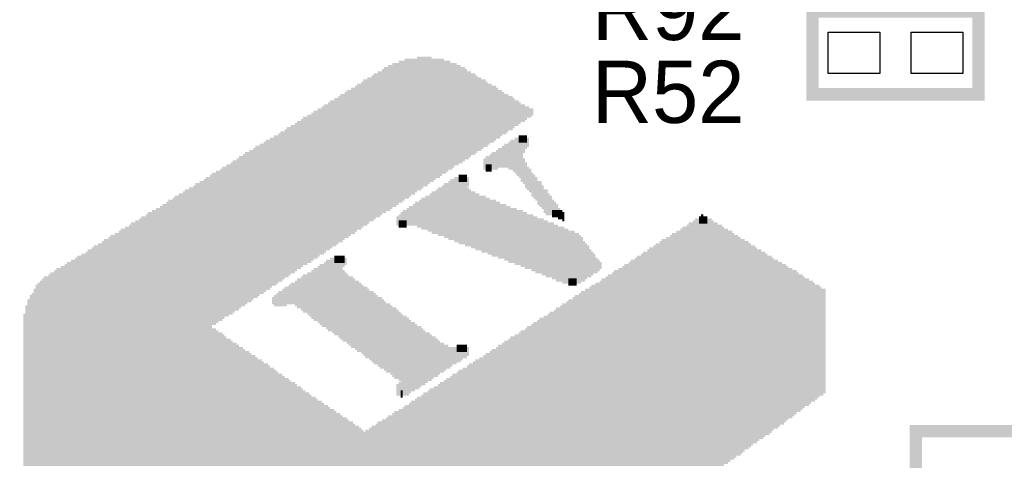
# Model space of a CAD drawing. Extents: x -119 to 465, y -80 to 330.
# Tile 6 of 22: x 28.93 to 40.99, y 8.69 to 14.09. Entities that reach past the tile are written whole.
import ezdxf

# ---------------------------------------------------------------- set-up
doc = ezdxf.new("R2010")
doc.units = 0
for name, color, linetype in [('BOARD_GEOMETRY_SILKSCREEN_TOP', 1, 'CONTINUOUS'), ('PACKAGE_GEOMETRY_SILKSCREEN_TOP', 4, 'CONTINUOUS'), ('PIN_TOP', 5, 'CONTINUOUS'), ('REF_DES_SILKSCREEN_TOP', 6, 'CONTINUOUS')]:
    doc.layers.add(name, color=color, linetype=linetype)

msp = doc.modelspace()

# ---------------------------------------------------------------- linework, layer by layer
at = {"layer": 'BOARD_GEOMETRY_SILKSCREEN_TOP', "const_width": 0.0889}
for points in [[(33.799018, 13.594334), (33.976818, 13.594334)], [(33.443418, 13.492734), (34.332418, 13.492734)], [(33.494218, 13.518134), (34.281618, 13.518134)], [(33.570418, 13.543534), (34.205418, 13.543534)], [(33.646618, 13.568934), (34.129218, 13.568934)], [(33.240218, 13.365734), (34.535618, 13.365734)], [(33.265618, 13.391134), (34.510218, 13.391134)], [(33.316418, 13.416534), (34.459418, 13.416534)], [(33.367218, 13.441934), (34.408618, 13.441934)], [(33.392618, 13.467334), (34.383218, 13.467334)], [(33.037018, 13.238734), (34.764218, 13.238734)], [(33.062418, 13.264134), (34.713418, 13.264134)], [(33.113218, 13.289534), (34.662618, 13.289534)], [(33.138618, 13.314934), (34.637218, 13.314934)], [(33.189418, 13.340334), (34.586418, 13.340334)], [(32.833818, 13.111734), (34.967418, 13.111734)], [(32.859218, 13.137134), (34.916618, 13.137134)], [(32.910018, 13.162534), (34.865818, 13.162534)], [(32.935418, 13.187934), (34.840418, 13.187934)], [(32.986218, 13.213334), (34.789618, 13.213334)], [(32.656018, 13.010134), (35.119818, 13.010134)], [(32.706818, 13.035534), (35.069018, 13.035534)], [(32.732218, 13.060934), (35.043618, 13.060934)], [(32.783018, 13.086334), (34.992818, 13.086334)], [(32.452818, 12.883134), (35.119818, 12.883134)], [(32.503618, 12.908534), (35.145218, 12.908534)], [(32.529018, 12.933934), (35.196018, 12.933934)], [(32.579818, 12.959334), (35.221418, 12.959334)], [(32.630618, 12.984734), (35.170618, 12.984734)], [(32.249618, 12.756134), (34.916618, 12.756134)], [(32.300418, 12.781534), (34.967418, 12.781534)], [(32.325818, 12.806934), (34.992818, 12.806934)], [(32.376618, 12.832334), (35.043618, 12.832334)], [(32.402018, 12.857734), (35.069018, 12.857734)], [(32.046418, 12.629134), (34.738818, 12.629134)], [(32.097218, 12.654534), (34.764218, 12.654534)], [(32.122618, 12.679934), (34.815018, 12.679934)], [(32.173418, 12.705334), (34.840418, 12.705334)], [(32.198818, 12.730734), (34.891218, 12.730734)], [(35.043618, 12.629134), (35.145218, 12.629134)], [(31.868618, 12.527534), (34.586418, 12.527534)], [(31.919418, 12.552934), (34.611818, 12.552934)], [(31.944818, 12.578334), (34.662618, 12.578334)], [(31.995618, 12.603734), (34.688018, 12.603734)], [(34.865818, 12.527534), (35.119818, 12.527534)], [(34.916618, 12.552934), (35.145218, 12.552934)], [(34.942018, 12.578334), (35.170618, 12.578334)], [(34.992818, 12.603734), (35.170618, 12.603734)], [(31.665418, 12.400534), (34.383218, 12.400534)], [(31.690818, 12.425934), (34.434018, 12.425934)], [(31.741618, 12.451334), (34.459418, 12.451334)], [(31.792418, 12.476734), (34.510218, 12.476734)], [(31.817818, 12.502134), (34.535618, 12.502134)], [(34.688018, 12.400534), (35.094418, 12.400534)], [(34.713418, 12.425934), (35.094418, 12.425934)], [(34.764218, 12.451334), (35.094418, 12.451334)], [(34.789618, 12.476734), (35.094418, 12.476734)], [(34.840418, 12.502134), (35.119818, 12.502134)], [(31.462218, 12.273534), (34.180018, 12.273534)], [(31.513018, 12.298934), (34.230818, 12.298934)], [(31.538418, 12.324334), (34.256218, 12.324334)], [(31.589218, 12.349734), (34.307018, 12.349734)], [(31.614618, 12.375134), (34.357818, 12.375134)], [(34.611818, 12.349734), (35.119818, 12.349734)], [(34.611818, 12.324334), (35.119818, 12.324334)], [(34.611818, 12.298934), (34.789618, 12.298934)], [(34.637218, 12.375134), (35.094418, 12.375134)], [(34.637218, 12.273534), (34.713418, 12.273534)], [(34.916618, 12.298934), (35.145218, 12.298934)], [(34.967418, 12.273534), (35.145218, 12.273534)], [(31.259018, 12.146534), (34.002218, 12.146534)], [(31.284418, 12.171934), (34.027618, 12.171934)], [(31.335218, 12.197334), (34.078418, 12.197334)], [(31.386018, 12.222734), (34.103818, 12.222734)], [(31.411418, 12.248134), (34.154618, 12.248134)], [(34.307018, 12.146534), (34.408618, 12.146534)], [(34.992818, 12.248134), (35.170618, 12.248134)], [(35.018218, 12.222734), (35.196018, 12.222734)], [(35.043618, 12.197334), (35.196018, 12.197334)], [(35.069018, 12.171934), (35.221418, 12.171934)], [(35.069018, 12.146534), (35.246818, 12.146534)], [(31.081218, 12.044934), (33.849818, 12.044934)], [(31.132018, 12.070334), (33.875218, 12.070334)], [(31.182818, 12.095734), (33.926018, 12.095734)], [(31.208218, 12.121134), (33.951418, 12.121134)], [(34.129218, 12.044934), (34.408618, 12.044934)], [(34.180018, 12.070334), (34.408618, 12.070334)], [(34.205418, 12.095734), (34.434018, 12.095734)], [(34.256218, 12.121134), (34.434018, 12.121134)], [(35.094418, 12.121134), (35.272218, 12.121134)], [(35.119818, 12.095734), (35.272218, 12.095734)], [(35.119818, 12.070334), (35.323018, 12.070334)], [(35.145218, 12.044934), (35.323018, 12.044934)], [(30.878018, 11.917934), (33.646618, 11.917934)], [(30.928818, 11.943334), (33.697418, 11.943334)], [(30.954218, 11.968734), (33.722818, 11.968734)], [(31.005018, 11.994134), (33.773618, 11.994134)], [(31.055818, 12.019534), (33.799018, 12.019534)], [(33.951418, 11.917934), (34.561018, 11.917934)], [(33.976818, 11.943334), (34.510218, 11.943334)], [(34.027618, 11.968734), (34.459418, 11.968734)], [(34.053018, 11.994134), (34.434018, 11.994134)], [(34.103818, 12.019534), (34.408618, 12.019534)], [(35.170618, 12.019534), (35.348418, 12.019534)], [(35.196018, 11.994134), (35.348418, 11.994134)], [(35.196018, 11.968734), (35.399218, 11.968734)], [(35.221418, 11.943334), (35.399218, 11.943334)], [(35.246818, 11.917934), (35.424618, 11.917934)], [(30.674818, 11.790934), (33.468818, 11.790934)], [(30.725618, 11.816334), (33.494218, 11.816334)], [(30.751018, 11.841734), (33.545018, 11.841734)], [(30.801818, 11.867134), (33.570418, 11.867134)], [(30.827218, 11.892534), (33.621218, 11.892534)], [(33.748218, 11.790934), (34.891218, 11.790934)], [(33.773618, 11.816334), (34.815018, 11.816334)], [(33.824418, 11.841734), (34.764218, 11.841734)], [(33.849818, 11.867134), (34.688018, 11.867134)], [(33.900618, 11.892534), (34.637218, 11.892534)], [(35.272218, 11.892534), (35.450018, 11.892534)], [(35.272218, 11.867134), (35.450018, 11.867134)], [(35.297618, 11.841734), (35.475418, 11.841734)], [(35.323018, 11.816334), (35.500818, 11.816334)], [(35.348418, 11.790934), (35.526218, 11.790934)], [(30.471618, 11.663934), (33.265618, 11.663934)], [(30.497018, 11.689334), (33.291018, 11.689334)], [(30.547818, 11.714734), (33.341818, 11.714734)], [(30.598618, 11.740134), (33.367218, 11.740134)], [(30.649418, 11.765534), (33.418018, 11.765534)], [(33.570418, 11.663934), (35.221418, 11.663934)], [(33.595818, 11.689334), (35.145218, 11.689334)], [(33.621218, 11.714734), (35.094418, 11.714734)], [(33.672018, 11.740134), (35.018218, 11.740134)], [(33.697418, 11.765534), (34.942018, 11.765534)], [(35.348418, 11.765534), (35.526218, 11.765534)], [(35.373818, 11.740134), (35.551618, 11.740134)], [(35.450018, 11.714734), (35.577018, 11.714734)], [(35.526218, 11.689334), (35.602418, 11.689334)], [(35.577018, 11.663934), (35.602418, 11.663934)], [(37.278818, 11.663934), (37.304218, 11.663934)], [(30.293818, 11.562334), (33.113218, 11.562334)], [(30.344618, 11.587734), (33.138618, 11.587734)], [(30.395418, 11.613134), (33.189418, 11.613134)], [(30.420818, 11.638534), (33.214818, 11.638534)], [(33.545018, 11.638534), (35.272218, 11.638534)], [(33.545018, 11.613134), (35.348418, 11.613134)], [(33.570418, 11.587734), (33.672018, 11.587734)], [(33.799018, 11.587734), (35.399218, 11.587734)], [(33.849818, 11.562334), (35.475418, 11.562334)], [(37.126418, 11.562334), (37.482018, 11.562334)], [(37.177218, 11.587734), (37.431218, 11.587734)], [(37.202618, 11.613134), (37.405818, 11.613134)], [(37.253418, 11.638534), (37.355018, 11.638534)], [(30.090618, 11.435334), (32.910018, 11.435334)], [(30.141418, 11.460734), (32.960818, 11.460734)], [(30.166818, 11.486134), (32.986218, 11.486134)], [(30.217618, 11.511534), (33.037018, 11.511534)], [(30.268418, 11.536934), (33.062418, 11.536934)], [(33.926018, 11.536934), (35.526218, 11.536934)], [(33.976818, 11.511534), (35.602418, 11.511534)], [(34.053018, 11.486134), (35.653218, 11.486134)], [(34.129218, 11.460734), (35.729418, 11.460734)], [(34.180018, 11.435334), (35.780218, 11.435334)], [(36.923218, 11.435334), (37.685218, 11.435334)], [(36.974018, 11.460734), (37.659818, 11.460734)], [(37.024818, 11.486134), (37.609018, 11.486134)], [(37.050218, 11.511534), (37.558218, 11.511534)], [(37.101018, 11.536934), (37.532818, 11.536934)], [(29.887418, 11.308334), (32.732218, 11.308334)], [(29.938218, 11.333734), (32.757618, 11.333734)], [(29.963618, 11.359134), (32.808418, 11.359134)], [(30.014418, 11.384534), (32.833818, 11.384534)], [(30.039818, 11.409934), (32.884618, 11.409934)], [(34.256218, 11.409934), (35.805618, 11.409934)], [(34.307018, 11.384534), (35.831018, 11.384534)], [(34.383218, 11.359134), (35.831018, 11.359134)], [(34.459418, 11.333734), (35.856418, 11.333734)], [(34.510218, 11.308334), (35.881818, 11.308334)], [(36.720018, 11.308334), (37.888418, 11.308334)], [(36.770818, 11.333734), (37.863018, 11.333734)], [(36.796218, 11.359134), (37.812218, 11.359134)], [(36.847018, 11.384534), (37.761418, 11.384534)], [(36.897818, 11.409934), (37.736018, 11.409934)], [(29.684218, 11.181334), (32.529018, 11.181334)], [(29.735018, 11.206734), (32.579818, 11.206734)], [(29.760418, 11.232134), (32.605218, 11.232134)], [(29.811218, 11.257534), (32.656018, 11.257534)], [(29.836618, 11.282934), (32.681418, 11.282934)], [(34.586418, 11.282934), (35.907218, 11.282934)], [(34.662618, 11.257534), (35.907218, 11.257534)], [(34.713418, 11.232134), (35.932618, 11.232134)], [(34.789618, 11.206734), (35.958018, 11.206734)], [(34.865818, 11.181334), (35.983418, 11.181334)], [(36.542218, 11.181334), (38.091618, 11.181334)], [(36.567618, 11.206734), (38.066218, 11.206734)], [(36.618418, 11.232134), (38.015418, 11.232134)], [(36.643818, 11.257534), (37.964618, 11.257534)], [(36.694618, 11.282934), (37.939218, 11.282934)], [(29.506418, 11.079734), (32.376618, 11.079734)], [(29.557218, 11.105134), (32.402018, 11.105134)], [(29.608018, 11.130534), (32.452818, 11.130534)], [(29.633418, 11.155934), (32.503618, 11.155934)], [(32.656018, 11.079734), (32.884618, 11.079734)], [(32.681418, 11.105134), (32.910018, 11.105134)], [(32.732218, 11.130534), (32.935418, 11.130534)], [(32.783018, 11.155934), (32.910018, 11.155934)], [(34.916618, 11.155934), (35.983418, 11.155934)], [(34.992818, 11.130534), (36.008818, 11.130534)], [(35.069018, 11.105134), (36.034218, 11.105134)], [(35.119818, 11.079734), (36.059618, 11.079734)], [(36.389818, 11.079734), (38.269418, 11.079734)], [(36.415218, 11.105134), (38.218618, 11.105134)], [(36.466018, 11.130534), (38.167818, 11.130534)], [(36.491418, 11.155934), (38.142418, 11.155934)], [(29.303218, 10.952734), (32.173418, 10.952734)], [(29.354018, 10.978134), (32.224218, 10.978134)], [(29.379418, 11.003534), (32.249618, 11.003534)], [(29.430218, 11.028934), (32.300418, 11.028934)], [(29.481018, 11.054334), (32.325818, 11.054334)], [(32.452818, 10.952734), (32.935418, 10.952734)], [(32.503618, 10.978134), (32.910018, 10.978134)], [(32.529018, 11.003534), (32.884618, 11.003534)], [(32.579818, 11.028934), (32.884618, 11.028934)], [(32.605218, 11.054334), (32.884618, 11.054334)], [(35.196018, 11.054334), (36.034218, 11.054334)], [(35.246818, 11.028934), (36.008818, 11.028934)], [(35.323018, 11.003534), (35.958018, 11.003534)], [(35.373818, 10.978134), (35.932618, 10.978134)], [(35.450018, 10.952734), (35.881818, 10.952734)], [(36.186618, 10.952734), (38.472618, 10.952734)], [(36.212018, 10.978134), (38.447218, 10.978134)], [(36.262818, 11.003534), (38.396418, 11.003534)], [(36.313618, 11.028934), (38.345618, 11.028934)], [(36.339018, 11.054334), (38.320218, 11.054334)], [(29.150818, 10.825734), (31.995618, 10.825734)], [(29.176218, 10.851134), (32.021018, 10.851134)], [(29.201618, 10.876534), (32.071818, 10.876534)], [(29.227018, 10.901934), (32.097218, 10.901934)], [(29.277818, 10.927334), (32.148018, 10.927334)], [(32.249618, 10.825734), (33.113218, 10.825734)], [(32.300418, 10.851134), (33.087818, 10.851134)], [(32.325818, 10.876534), (33.037018, 10.876534)], [(32.376618, 10.901934), (33.011618, 10.901934)], [(32.402018, 10.927334), (32.960818, 10.927334)], [(35.500818, 10.927334), (35.856418, 10.927334)], [(35.577018, 10.901934), (35.805618, 10.901934)], [(35.653218, 10.876534), (35.754818, 10.876534)], [(35.983418, 10.825734), (38.675818, 10.825734)], [(36.034218, 10.851134), (38.650418, 10.851134)], [(36.059618, 10.876534), (38.599618, 10.876534)], [(36.110418, 10.901934), (38.548818, 10.901934)], [(36.135818, 10.927334), (38.523418, 10.927334)], [(29.074618, 10.698734), (31.792418, 10.698734)], [(29.100018, 10.749534), (31.868618, 10.749534)], [(29.100018, 10.724134), (31.843218, 10.724134)], [(29.125418, 10.800334), (31.944818, 10.800334)], [(29.125418, 10.774934), (31.919418, 10.774934)], [(32.071818, 10.698734), (33.291018, 10.698734)], [(32.097218, 10.724134), (33.265618, 10.724134)], [(32.148018, 10.749534), (33.214818, 10.749534)], [(32.173418, 10.774934), (33.189418, 10.774934)], [(32.224218, 10.800334), (33.138618, 10.800334)], [(35.780218, 10.698734), (38.802818, 10.698734)], [(35.805618, 10.724134), (38.802818, 10.724134)], [(35.856418, 10.749534), (38.802818, 10.749534)], [(35.907218, 10.774934), (38.752018, 10.774934)], [(35.932618, 10.800334), (38.726618, 10.800334)], [(29.023818, 10.622534), (31.690818, 10.622534)], [(29.023818, 10.597134), (31.640018, 10.597134)], [(29.049218, 10.673334), (31.767018, 10.673334)], [(29.049218, 10.647934), (31.716218, 10.647934)], [(32.021018, 10.647934), (33.367218, 10.647934)], [(32.046418, 10.673334), (33.316418, 10.673334)], [(32.046418, 10.622534), (32.198818, 10.622534)], [(32.300418, 10.622534), (33.392618, 10.622534)], [(32.325818, 10.597134), (33.418018, 10.597134)], [(35.627818, 10.597134), (38.802818, 10.597134)], [(35.653218, 10.622534), (38.802818, 10.622534)], [(35.704018, 10.647934), (38.802818, 10.647934)], [(35.729418, 10.673334), (38.802818, 10.673334)], [(28.998418, 10.546334), (31.563818, 10.546334)], [(28.998418, 10.520934), (31.538418, 10.520934)], [(28.998418, 10.495534), (31.487618, 10.495534)], [(28.998418, 10.470134), (31.436818, 10.470134)], [(29.023818, 10.571734), (31.614618, 10.571734)], [(32.376618, 10.571734), (33.468818, 10.571734)], [(32.402018, 10.546334), (33.494218, 10.546334)], [(32.452818, 10.520934), (33.545018, 10.520934)], [(32.478218, 10.495534), (33.570418, 10.495534)], [(32.503618, 10.470134), (33.595818, 10.470134)], [(35.424618, 10.470134), (38.802818, 10.470134)], [(35.475418, 10.495534), (38.802818, 10.495534)], [(35.500818, 10.520934), (38.802818, 10.520934)], [(35.551618, 10.546334), (38.802818, 10.546334)], [(35.577018, 10.571734), (38.802818, 10.571734)], [(28.973018, 10.444734), (31.411418, 10.444734)], [(28.973018, 10.419334), (31.360618, 10.419334)], [(28.973018, 10.393934), (31.335218, 10.393934)], [(28.973018, 10.368534), (31.284418, 10.368534)], [(28.973018, 10.343134), (31.259018, 10.343134)], [(32.529018, 10.444734), (33.621218, 10.444734)], [(32.579818, 10.419334), (33.672018, 10.419334)], [(32.605218, 10.393934), (33.697418, 10.393934)], [(32.630618, 10.368534), (33.722818, 10.368534)], [(32.681418, 10.343134), (33.773618, 10.343134)], [(35.221418, 10.343134), (38.802818, 10.343134)], [(35.272218, 10.368534), (38.802818, 10.368534)], [(35.297618, 10.393934), (38.802818, 10.393934)], [(35.348418, 10.419334), (38.802818, 10.419334)], [(35.399218, 10.444734), (38.802818, 10.444734)], [(28.973018, 10.317734), (31.259018, 10.317734)], [(28.973018, 10.292334), (31.284418, 10.292334)], [(28.973018, 10.266934), (31.335218, 10.266934)], [(28.973018, 10.241534), (31.360618, 10.241534)], [(28.973018, 10.216134), (31.411418, 10.216134)], [(32.706818, 10.317734), (33.799018, 10.317734)], [(32.757618, 10.292334), (33.849818, 10.292334)], [(32.783018, 10.266934), (33.875218, 10.266934)], [(32.833818, 10.241534), (33.900618, 10.241534)], [(32.859218, 10.216134), (33.951418, 10.216134)], [(35.043618, 10.216134), (38.802818, 10.216134)], [(35.069018, 10.241534), (38.802818, 10.241534)], [(35.119818, 10.266934), (38.802818, 10.266934)], [(35.145218, 10.292334), (38.802818, 10.292334)], [(35.196018, 10.317734), (38.802818, 10.317734)], [(28.973018, 10.190734), (31.436818, 10.190734)], [(28.973018, 10.165334), (31.462218, 10.165334)], [(28.973018, 10.139934), (31.513018, 10.139934)], [(28.973018, 10.114534), (31.538418, 10.114534)], [(32.884618, 10.190734), (33.976818, 10.190734)], [(32.935418, 10.165334), (34.027618, 10.165334)], [(32.960818, 10.139934), (34.053018, 10.139934)], [(32.986218, 10.114534), (34.078418, 10.114534)], [(34.865818, 10.114534), (38.802818, 10.114534)], [(34.916618, 10.139934), (38.802818, 10.139934)], [(34.942018, 10.165334), (38.802818, 10.165334)], [(34.992818, 10.190734), (38.802818, 10.190734)], [(28.973018, 10.089134), (31.589218, 10.089134)], [(28.973018, 10.063734), (31.614618, 10.063734)], [(28.973018, 10.038334), (31.665418, 10.038334)], [(28.973018, 10.012934), (31.690818, 10.012934)], [(28.973018, 9.987534), (31.741618, 9.987534)], [(33.037018, 10.089134), (34.129218, 10.089134)], [(33.062418, 10.063734), (34.180018, 10.063734)], [(33.113218, 10.038334), (34.434018, 10.038334)], [(33.138618, 10.012934), (34.434018, 10.012934)], [(33.164018, 9.987534), (34.408618, 9.987534)], [(34.281618, 10.063734), (34.408618, 10.063734)], [(34.688018, 9.987534), (38.802818, 9.987534)], [(34.713418, 10.012934), (38.802818, 10.012934)], [(34.764218, 10.038334), (38.802818, 10.038334)], [(34.789618, 10.063734), (38.802818, 10.063734)], [(34.840418, 10.089134), (38.802818, 10.089134)], [(28.973018, 9.962134), (31.767018, 9.962134)], [(28.973018, 9.936734), (31.817818, 9.936734)], [(28.973018, 9.911334), (31.843218, 9.911334)], [(28.973018, 9.885934), (31.894018, 9.885934)], [(28.973018, 9.860534), (31.919418, 9.860534)], [(33.214818, 9.962134), (34.357818, 9.962134)], [(33.240218, 9.936734), (34.332418, 9.936734)], [(33.265618, 9.911334), (34.281618, 9.911334)], [(33.316418, 9.885934), (34.230818, 9.885934)], [(33.341818, 9.860534), (34.205418, 9.860534)], [(34.484818, 9.860534), (38.802818, 9.860534)], [(34.510218, 9.885934), (38.802818, 9.885934)], [(34.561018, 9.911334), (38.802818, 9.911334)], [(34.611818, 9.936734), (38.802818, 9.936734)], [(34.637218, 9.962134), (38.802818, 9.962134)], [(28.973018, 9.835134), (31.970218, 9.835134)], [(28.973018, 9.809734), (31.995618, 9.809734)], [(28.973018, 9.784334), (32.046418, 9.784334)], [(28.973018, 9.758934), (32.071818, 9.758934)], [(28.973018, 9.733534), (32.097218, 9.733534)], [(33.392618, 9.835134), (34.154618, 9.835134)], [(33.418018, 9.809734), (34.129218, 9.809734)], [(33.468818, 9.784334), (34.078418, 9.784334)], [(33.494218, 9.758934), (34.053018, 9.758934)], [(33.519618, 9.733534), (34.002218, 9.733534)], [(34.281618, 9.733534), (38.802818, 9.733534)], [(34.307018, 9.758934), (38.802818, 9.758934)], [(34.357818, 9.784334), (38.802818, 9.784334)], [(34.408618, 9.809734), (38.802818, 9.809734)], [(34.434018, 9.835134), (38.802818, 9.835134)], [(28.973018, 9.708134), (32.148018, 9.708134)], [(28.973018, 9.682734), (32.173418, 9.682734)], [(28.973018, 9.657334), (32.224218, 9.657334)], [(28.973018, 9.631934), (32.249618, 9.631934)], [(33.570418, 9.708134), (33.976818, 9.708134)], [(33.595818, 9.682734), (33.926018, 9.682734)], [(33.595818, 9.657334), (33.900618, 9.657334)], [(33.595818, 9.631934), (33.849818, 9.631934)], [(34.129218, 9.631934), (38.802818, 9.631934)], [(34.154618, 9.657334), (38.802818, 9.657334)], [(34.205418, 9.682734), (38.802818, 9.682734)], [(34.230818, 9.708134), (38.802818, 9.708134)], [(28.973018, 9.606534), (32.300418, 9.606534)], [(28.973018, 9.581134), (32.325818, 9.581134)], [(28.973018, 9.555734), (32.376618, 9.555734)], [(28.973018, 9.530334), (32.402018, 9.530334)], [(28.973018, 9.504934), (32.427418, 9.504934)], [(33.545018, 9.581134), (33.773618, 9.581134)], [(33.545018, 9.555734), (33.722818, 9.555734)], [(33.545018, 9.530334), (33.697418, 9.530334)], [(33.570418, 9.606534), (33.824418, 9.606534)], [(33.595818, 9.504934), (33.621218, 9.504934)], [(33.926018, 9.504934), (38.726618, 9.504934)], [(33.951418, 9.530334), (38.777418, 9.530334)], [(34.002218, 9.555734), (38.802818, 9.555734)], [(34.053018, 9.581134), (38.802818, 9.581134)], [(34.078418, 9.606534), (38.802818, 9.606534)], [(28.973018, 9.479534), (32.478218, 9.479534)], [(28.973018, 9.454134), (32.503618, 9.454134)], [(28.973018, 9.428734), (32.554418, 9.428734)], [(28.973018, 9.403334), (32.579818, 9.403334)], [(28.973018, 9.377934), (32.630618, 9.377934)], [(33.722818, 9.377934), (38.548818, 9.377934)], [(33.773618, 9.403334), (38.599618, 9.403334)], [(33.799018, 9.428734), (38.625018, 9.428734)], [(33.849818, 9.454134), (38.675818, 9.454134)], [(33.875218, 9.479534), (38.701218, 9.479534)], [(28.973018, 9.352534), (32.656018, 9.352534)], [(28.973018, 9.327134), (32.706818, 9.327134)], [(28.973018, 9.301734), (32.732218, 9.301734)], [(28.973018, 9.276334), (32.783018, 9.276334)], [(28.973018, 9.250934), (32.808418, 9.250934)], [(33.519618, 9.250934), (38.396418, 9.250934)], [(33.570418, 9.276334), (38.421818, 9.276334)], [(33.621218, 9.301734), (38.447218, 9.301734)], [(33.646618, 9.327134), (38.498018, 9.327134)], [(33.697418, 9.352534), (38.523418, 9.352534)], [(28.973018, 9.225534), (32.859218, 9.225534)], [(28.973018, 9.200134), (32.884618, 9.200134)], [(28.973018, 9.174734), (32.935418, 9.174734)], [(28.973018, 9.149334), (32.960818, 9.149334)], [(33.367218, 9.149334), (38.244018, 9.149334)], [(33.418018, 9.174734), (38.294818, 9.174734)], [(33.443418, 9.200134), (38.320218, 9.200134)], [(33.494218, 9.225534), (38.345618, 9.225534)], [(28.973018, 9.123934), (33.011618, 9.123934)], [(28.973018, 9.098534), (33.037018, 9.098534)], [(28.973018, 9.073134), (33.087818, 9.073134)], [(28.973018, 9.047734), (33.113218, 9.047734)], [(28.973018, 9.022334), (33.138618, 9.022334)], [(33.164018, 9.022334), (38.066218, 9.022334)], [(33.214818, 9.047734), (38.117018, 9.047734)], [(33.240218, 9.073134), (38.142418, 9.073134)], [(33.291018, 9.098534), (38.167818, 9.098534)], [(33.316418, 9.123934), (38.218618, 9.123934)], [(28.973018, 8.996934), (38.040818, 8.996934)], [(28.973018, 8.971534), (37.990018, 8.971534)], [(28.973018, 8.946134), (37.964618, 8.946134)], [(28.973018, 8.920734), (37.913818, 8.920734)], [(28.973018, 8.895334), (37.888418, 8.895334)], [(28.973018, 8.869934), (37.863018, 8.869934)], [(28.973018, 8.844534), (37.812218, 8.844534)], [(28.973018, 8.819134), (37.786818, 8.819134)], [(28.973018, 8.793734), (37.761418, 8.793734)], [(28.973018, 8.768334), (37.710618, 8.768334)], [(28.973018, 8.742934), (37.685218, 8.742934)], [(28.973018, 8.717534), (37.634418, 8.717534)], [(28.973018, 8.692134), (37.609018, 8.692134)], [(28.973018, 8.666734), (37.558218, 8.666734)]]:
    msp.add_lwpolyline(points, dxfattribs=at)
at = {"layer": 'PACKAGE_GEOMETRY_SILKSCREEN_TOP', "const_width": 0.1524}
for points in [[(40.676068, 13.177774), (38.644068, 13.177774), (38.644068, 14.193774), (40.676068, 14.193774)], [(68.08978, 9.049766), (39.910004, 9.049766), (39.910004, -0.050038), (68.08978, -0.050038)]]:
    msp.add_lwpolyline(points, close=True, dxfattribs=at)
at = {"layer": 'PIN_TOP'}
for points in [[(39.469568, 13.939774), (39.469568, 13.431774), (38.834568, 13.431774), (38.834568, 13.939774)], [(40.485568, 13.939774), (40.485568, 13.431774), (39.850568, 13.431774), (39.850568, 13.939774)]]:
    msp.add_lwpolyline(points, close=True, dxfattribs=at)

# ---------------------------------------------------------------- texts
at = {"layer": 'REF_DES_SILKSCREEN_TOP'}
for s, p in [('R92', (35.941, 13.843)), ('R52', (35.941, 12.827))]:
    msp.add_text(s, height=0.762, dxfattribs=at).set_placement(p)

doc.saveas('drawing.dxf')
